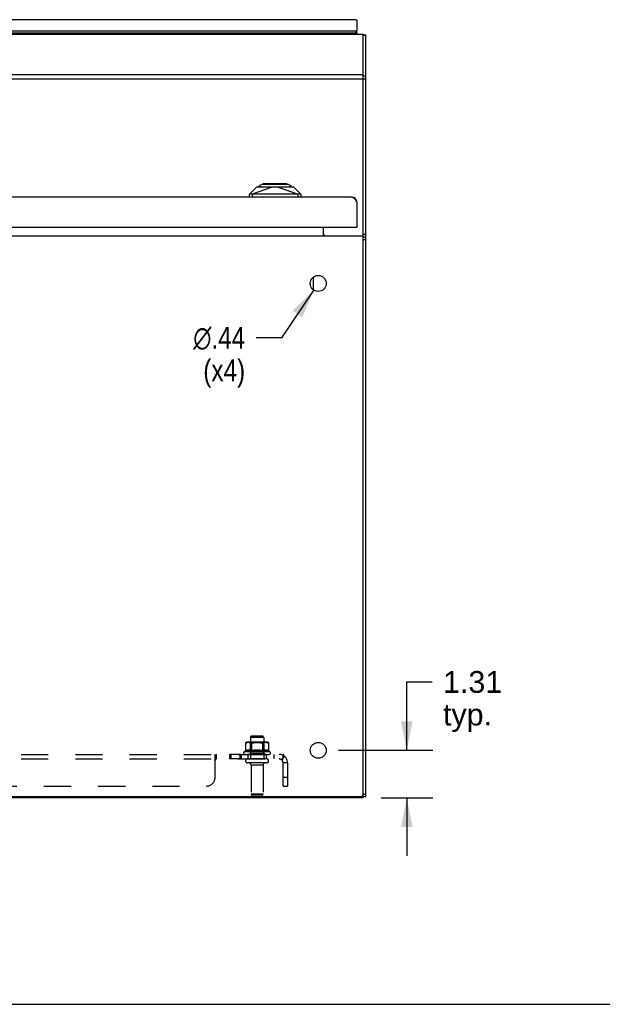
# Model space of a CAD drawing. Header units: inches. Extents: x 0 to 136, y 0 to 88.
# Tile 2 of 74: x 49 to 65, y 0 to 27. Entities that reach past the tile are written whole.
import ezdxf

# ---------------------------------------------------------------- set-up
doc = ezdxf.new("R2010")
doc.units = ezdxf.units.IN
doc.header["$LTSCALE"] = 7.48
doc.header["$MEASUREMENT"] = 0
doc.linetypes.add('HIDDEN', pattern=[0.2, 0.1, -0.1])
doc.layers.get('0').update_dxf_attribs({"linetype": 'CONTINUOUS'})
for name, color, linetype in [('02___PRT_ALL_AXES', 7, 'CONTINUOUS'), ('DEFAULT_2', 8, 'HIDDEN'), ('DIMENSIONS', 7, 'CONTINUOUS')]:
    doc.layers.add(name, color=color, linetype=linetype)
doc.styles.get("Standard").update_dxf_attribs({"font": 'arial.ttf'})
doc.styles.add('TEXTSTYLE_1', font='gdt', dxfattribs={"width": 0.8})
doc.dimstyles.new('DIMSTYLE_1', dxfattribs={"dimtxt": 0.6, "dimasz": 0.8, "dimexe": 0.09, "dimexo": 0.07, "dimgap": 0.0375, "dimtad": 0, "dimtih": 1, "dimtoh": 1, "dimzin": 4, "dimdsep": 46, "dimtxsty": 'Standard', "dimblk": '_FILLED', "dimblk1": '_FILLED', "dimblk2": '_FILLED', "dimcen": 0.09, "dimazin": 1, "dimtfac": 1, "dimtofl": 0, "dimtmove": 0, "dimatfit": 3, "dimldrblk": '_FILLED', "dimfxl": 0, "dimtolj": 1, "dimtzin": 4, "dimarcsym": 0})
doc.dimstyles.new('DIMSTYLE_4', dxfattribs={"dimtxt": 0.6, "dimasz": 0.8, "dimexe": 0.09, "dimexo": 0.07, "dimgap": 0.09, "dimtad": 0, "dimtih": 1, "dimtoh": 1, "dimzin": 4, "dimdsep": 46, "dimtxsty": 'Standard', "dimblk": '_FILLED', "dimblk1": '_FILLED', "dimblk2": '_FILLED', "dimcen": 0.09, "dimazin": 1, "dimtfac": 1, "dimtofl": 0, "dimtmove": 0, "dimatfit": 1, "dimldrblk": '_FILLED', "dimfxl": 0, "dimtolj": 1, "dimtzin": 4, "dimarcsym": 0})

# ---------------------------------------------------------------- blocks, each defined once
blk = doc.blocks.new('_FILLED')
at = {"color": 0, "linetype": 'ByBlock'}
blk.add_solid([(0, 0), (-1, 0.2), (-1, -0.2)], dxfattribs=at)
blk = doc.blocks.new('*D17')
at = {"layer": 'DIMENSIONS', "color": 2, "linetype": 'Continuous'}
for p, q in [((59.32, 7.004), (59.32, 8.889)), ((59.32, 8.889), (60.02, 8.889)), ((57.438, 7.004), (60.04, 7.004)), ((58.613, 5.692), (60.04, 5.692)), ((59.32, 5.692), (59.32, 4.092))]:
    blk.add_line(p, q, dxfattribs=at)
at = {"layer": 'DIMENSIONS', "color": 2, "linetype": 'Continuous', "xscale": 0.8, "yscale": 0.8, "zscale": 0.8}
for p, rotation in [((59.32, 7.004), 270), ((59.32, 5.692), 90)]:
    blk.add_blockref('_FILLED', p, dxfattribs=dict(at, rotation=rotation))
at = {"layer": 'DIMENSIONS', "color": 2, "linetype": 'Continuous', "insert": (60.32, 9.189), "char_height": 0.6, "width": 1.63048, "attachment_point": 1, "line_spacing_factor": 0.9}
blk.add_mtext('1.31\\Ptyp.', dxfattribs=at)
blk = doc.blocks.new('*D18')
at = {"layer": 'DIMENSIONS', "color": 2, "linetype": 'Continuous'}
for p, q in [((56.755, 19.698), (55.862, 18.382)), ((55.862, 18.382), (55.162, 18.382))]:
    blk.add_line(p, q, dxfattribs=at)
at = {"layer": 'DIMENSIONS', "color": 2, "linetype": 'Continuous', "xscale": 0.8, "yscale": 0.8, "zscale": 0.8, "rotation": 55.8501336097}
blk.add_blockref('_FILLED', (56.755, 19.698), dxfattribs=at)
at = {"layer": 'DIMENSIONS', "color": 2, "linetype": 'Continuous', "insert": (54.862, 18.682), "char_height": 0.6, "width": 1.96431, "attachment_point": 3, "line_spacing_factor": 0.9, "style": 'TEXTSTYLE_1'}
blk.add_mtext('{\\fgdt;n}\\fArial;.44\\P(x4)', dxfattribs=at)

msp = doc.modelspace()

# ---------------------------------------------------------------- linework, layer by layer
at = {"color": 3, "linetype": 'Continuous'}
for p, q in [((57.903, 27.152), (33.228, 27.152)), ((57.94, 27.139), (57.94, 26.854)), ((47.395, 26.848), (57.925, 26.848)), ((57.94, 26.786), (57.94, 26.755)), ((58.19, 5.729), (58.19, 26.731)), ((57.805, 22.26), (33.2, 22.26)), ((57.914, 22.165), (57.918, 22.159)), ((57.918, 22.159), (57.923, 22.152)), ((57.923, 22.152), (57.927, 22.145)), ((57.927, 22.145), (57.931, 22.139)), ((57.931, 22.139), (57.94, 22.125)), ((57.94, 22.125), (57.94, 21.435)), ((33.08, 21.435), (57.925, 21.435)), ((57.032, 21.203), (57.03, 21.201)), ((58.111, 5.767), (58.115, 5.767)), ((58.115, 5.772), (58.113, 5.772))]:
    msp.add_line(p, q, dxfattribs=at)
at = {"color": 7, "linetype": 'Continuous'}
for p, q in [((33.015, 26.755), (58.115, 26.755)), ((57.925, 26.78), (47.395, 26.78)), ((57.865, 26.755), (57.865, 26.78)), ((57.865, 26.766), (57.94, 26.766)), ((57.925, 26.78), (57.925, 26.848)), ((57.94, 26.786), (57.94, 26.854)), ((58.115, 5.789), (58.115, 26.755)), ((58.115, 26.731), (58.19, 26.731)), ((58.115, 26.725), (58.19, 26.725)), ((33.015, 25.64), (58.115, 25.64)), ((58.115, 25.602), (58.19, 25.602)), ((33.015, 25.517), (58.115, 25.517)), ((58.115, 25.517), (58.19, 25.517)), ((55.25, 22.535), (55.246, 22.56)), ((55.248, 22.543), (56.128, 22.543)), ((55.257, 22.581), (55.362, 22.63)), ((56.057, 22.61), (55.32, 22.61)), ((56.015, 22.63), (55.362, 22.63)), ((55.629, 22.543), (55.629, 22.535)), ((55.747, 22.535), (55.747, 22.543)), ((56.014, 22.63), (56.12, 22.581)), ((56.126, 22.535), (56.131, 22.56)), ((55.178, 22.535), (54.981, 22.339)), ((56.399, 22.339), (54.981, 22.339)), ((54.981, 22.26), (54.981, 22.339)), ((55.61, 22.535), (55.06, 22.339)), ((55.06, 22.339), (55.06, 22.26)), ((56.202, 22.535), (55.178, 22.535)), ((55.776, 22.535), (56.32, 22.339)), ((56.399, 22.339), (56.202, 22.535)), ((56.32, 22.26), (56.32, 22.339)), ((56.399, 22.339), (56.399, 22.26)), ((33.015, 21.192), (58.115, 21.192)), ((57.015, 21.435), (57.015, 21.192)), ((57.925, 21.435), (57.94, 21.435)), ((58.19, 21.224), (58.115, 21.224)), ((58.119, 21.172), (58.115, 21.166)), ((58.115, 21.154), (58.19, 21.154)), ((58.115, 21.091), (58.19, 21.091)), ((56.745, 19.705), (56.745, 20.053)), ((33.075, 5.729), (58.055, 5.729)), ((58.053, 5.692), (58.053, 5.729)), ((58.115, 5.792), (58.19, 5.792)), ((58.115, 5.692), (58.115, 5.783)), ((58.115, 5.729), (58.19, 5.729)), ((58.115, 5.692), (33.015, 5.692)), ((0, 0), (136, 0))]:
    msp.add_line(p, q, dxfattribs=at)
at = {"color": 3, "linetype": 'Continuous'}
for points in [[(57.903, 27.152), (57.903, 27.152), (57.905, 27.152), (57.907, 27.152), (57.91, 27.152), (57.912, 27.151), (57.914, 27.151), (57.916, 27.15), (57.918, 27.15), (57.921, 27.149), (57.923, 27.148), (57.925, 27.148), (57.927, 27.147), (57.929, 27.146), (57.931, 27.145), (57.934, 27.143), (57.936, 27.142), (57.938, 27.141), (57.94, 27.139)], [(57.925, 26.848), (57.926, 26.848), (57.926, 26.848), (57.927, 26.848), (57.927, 26.848), (57.928, 26.848), (57.929, 26.848), (57.929, 26.848), (57.93, 26.848), (57.93, 26.848), (57.931, 26.848), (57.931, 26.848), (57.932, 26.849), (57.932, 26.849), (57.933, 26.849), (57.933, 26.849), (57.934, 26.849), (57.934, 26.849), (57.935, 26.849), (57.935, 26.85), (57.936, 26.85), (57.936, 26.85), (57.937, 26.85), (57.937, 26.85), (57.937, 26.85), (57.938, 26.851), (57.938, 26.851), (57.938, 26.851), (57.938, 26.851), (57.939, 26.852), (57.939, 26.852), (57.939, 26.852), (57.939, 26.852), (57.94, 26.852), (57.94, 26.853), (57.94, 26.853), (57.94, 26.853), (57.94, 26.853), (57.94, 26.854), (57.94, 26.854), (57.94, 26.854)], [(57.805, 22.26), (57.807, 22.26), (57.809, 22.26), (57.812, 22.259), (57.814, 22.259), (57.816, 22.259), (57.818, 22.258), (57.82, 22.258), (57.823, 22.257), (57.825, 22.256), (57.827, 22.256), (57.829, 22.255), (57.831, 22.254), (57.833, 22.253), (57.836, 22.251), (57.838, 22.25), (57.84, 22.249), (57.842, 22.248), (57.844, 22.246), (57.846, 22.245), (57.849, 22.243), (57.851, 22.241), (57.853, 22.239), (57.855, 22.238), (57.857, 22.236), (57.86, 22.234), (57.862, 22.232), (57.864, 22.229), (57.866, 22.227), (57.868, 22.225), (57.87, 22.223), (57.873, 22.22), (57.875, 22.218), (57.877, 22.215), (57.879, 22.213), (57.881, 22.21), (57.883, 22.207), (57.886, 22.205), (57.888, 22.202), (57.89, 22.199), (57.892, 22.196), (57.894, 22.193), (57.897, 22.19), (57.899, 22.187), (57.901, 22.184), (57.903, 22.181), (57.905, 22.178), (57.907, 22.175), (57.91, 22.172), (57.912, 22.169), (57.914, 22.165)], [(57.041, 21.207), (57.041, 21.207), (57.041, 21.208), (57.04, 21.208), (57.039, 21.207), (57.038, 21.207), (57.037, 21.206), (57.036, 21.206), (57.035, 21.205), (57.034, 21.204), (57.032, 21.203)], [(58.119, 21.172), (58.121, 21.171), (58.124, 21.169), (58.127, 21.168), (58.13, 21.167), (58.133, 21.167), (58.137, 21.166), (58.141, 21.165), (58.145, 21.165), (58.148, 21.164), (58.152, 21.164), (58.156, 21.164)], [(58.156, 21.164), (58.166, 21.163), (58.169, 21.162), (58.171, 21.162), (58.174, 21.162), (58.176, 21.162), (58.179, 21.161), (58.181, 21.161), (58.183, 21.16), (58.184, 21.16), (58.186, 21.159), (58.187, 21.159), (58.188, 21.158), (58.189, 21.158), (58.189, 21.157), (58.19, 21.156), (58.19, 21.155), (58.19, 21.154)]]:
    msp.add_lwpolyline(points, dxfattribs=at)
at = {"color": 7, "linetype": 'Continuous'}
for points in [[(57.94, 26.786), (57.94, 26.786), (57.94, 26.786), (57.94, 26.785), (57.94, 26.785), (57.94, 26.785), (57.94, 26.785), (57.94, 26.784), (57.939, 26.784), (57.939, 26.784), (57.939, 26.784), (57.939, 26.784), (57.938, 26.783), (57.938, 26.783), (57.938, 26.783), (57.938, 26.783), (57.937, 26.782), (57.937, 26.782), (57.937, 26.782), (57.936, 26.782), (57.936, 26.782), (57.935, 26.782), (57.935, 26.781), (57.934, 26.781), (57.934, 26.781), (57.933, 26.781), (57.933, 26.781), (57.932, 26.781), (57.932, 26.781), (57.931, 26.78), (57.931, 26.78), (57.93, 26.78), (57.93, 26.78), (57.929, 26.78), (57.929, 26.78), (57.928, 26.78), (57.927, 26.78), (57.927, 26.78), (57.926, 26.78), (57.926, 26.78), (57.925, 26.78)], [(57.015, 21.207), (57.016, 21.207), (57.017, 21.208), (57.018, 21.208), (57.019, 21.208), (57.021, 21.207), (57.022, 21.207), (57.023, 21.206), (57.025, 21.205), (57.026, 21.204), (57.027, 21.203), (57.028, 21.202), (57.03, 21.201), (57.031, 21.2), (57.033, 21.198)], [(57.033, 21.198), (57.034, 21.197), (57.035, 21.196), (57.036, 21.195), (57.038, 21.194), (57.039, 21.193), (57.04, 21.192), (57.041, 21.192), (57.042, 21.192), (57.043, 21.192)]]:
    msp.add_lwpolyline(points, dxfattribs=at)
for centre, radius, start, end in [((55.265, 22.563), 0.0197, 115, 190), ((55.294, 22.524), 0.0197, 37.0291, 90), ((56.082, 22.524), 0.0197, 90, 142.9658), ((56.111, 22.563), 0.0197, 350, 65), ((58.055, 5.789), 0.06, 270, 360)]:
    msp.add_arc(centre, radius, start, end, dxfattribs=at)
at = {"color": 3, "linetype": 'Continuous'}
for centre, radius, start, end in [((57.805, 22.125), 0.135, 0, 90), ((57.085, 21.262), 0.07, 180, 270), ((57.925, 21.45), 0.015, 270, 360), ((58.045, 21.047), 0.145, 59.5165, 61.1244)]:
    msp.add_arc(centre, radius, start, end, dxfattribs=at)
at = {"layer": '02___PRT_ALL_AXES', "color": 8, "linetype": 'HIDDEN'}
for p, q in [((55.007, 7.362), (55.007, 6.767)), ((55.373, 7.362), (55.373, 6.767)), ((54.751, 6.892), (54.431, 6.892)), ((54.431, 6.892), (54.431, 6.767)), ((54.47, 6.892), (54.47, 6.767)), ((54.712, 6.892), (54.712, 6.767)), ((54.751, 6.892), (54.751, 6.767)), ((55.546, 6.962), (54.834, 6.962)), ((54.856, 6.892), (54.94, 6.892)), ((55.44, 6.892), (54.94, 6.892)), ((54.94, 6.892), (54.94, 6.767)), ((55.44, 6.892), (55.524, 6.892)), ((55.44, 6.892), (55.44, 6.767)), ((54.751, 6.767), (54.431, 6.767)), ((55.44, 6.767), (54.94, 6.767)), ((55.024, 6.598), (55.024, 5.797)), ((55.356, 6.598), (55.356, 5.797))]:
    msp.add_line(p, q, dxfattribs=at)
at = {"layer": '02___PRT_ALL_AXES', "color": 7, "linetype": 'Continuous'}
for centre in [(56.878, 19.879), (56.878, 7.004)]:
    msp.add_circle(centre, 0.219, dxfattribs=at)
at = {"layer": '02___PRT_ALL_AXES', "color": 8, "linetype": 'HIDDEN'}
for centre, radius, start, end in [((54.856, 6.93), 0.0384, 124.4497, 270), ((55.19, 6.362), 0.698, 117.6814, 120.6631), ((55.19, 6.362), 0.698, 59.3369, 62.3186), ((55.524, 6.93), 0.0384, 270, 55.5503)]:
    msp.add_arc(centre, radius, start, end, dxfattribs=at)
at = {"layer": 'DEFAULT_2', "color": 8, "linetype": 'HIDDEN'}
for p, q in [((55.373, 7.362), (55.007, 7.362)), ((55.343, 7.392), (55.037, 7.392)), ((54.873, 7.207), (54.871, 7.207)), ((54.871, 7.207), (54.871, 6.988)), ((54.873, 7.207), (54.872, 7.208)), ((54.873, 7.212), (54.873, 7.211)), ((54.873, 7.209), (54.873, 7.211)), ((54.873, 7.209), (54.872, 7.208)), ((54.873, 7.207), (54.878, 7.209)), ((54.873, 7.207), (54.873, 6.99)), ((54.876, 7.215), (54.877, 7.216)), ((54.877, 7.216), (54.883, 7.218)), ((54.878, 7.209), (54.884, 7.211)), ((54.883, 7.218), (54.889, 7.22)), ((54.883, 7.211), (54.89, 7.212)), ((54.889, 7.22), (54.896, 7.222)), ((54.889, 7.212), (54.896, 7.214)), ((54.895, 7.222), (54.902, 7.223)), ((54.896, 7.214), (54.903, 7.215)), ((54.902, 7.223), (54.909, 7.225)), ((54.902, 7.215), (54.909, 7.216)), ((54.908, 7.216), (54.915, 7.216)), ((54.909, 7.225), (54.916, 7.225)), ((54.915, 7.225), (54.922, 7.226)), ((54.926, 7.217), (54.92, 7.217)), ((54.931, 7.217), (54.926, 7.217)), ((54.933, 7.227), (54.928, 7.226)), ((54.935, 7.217), (54.931, 7.217)), ((54.938, 7.227), (54.933, 7.227)), ((55.446, 7.228), (54.934, 7.228)), ((54.94, 7.217), (54.935, 7.217)), ((54.943, 7.227), (54.938, 7.227)), ((54.944, 7.217), (54.939, 7.217)), ((54.948, 7.227), (54.943, 7.227)), ((54.948, 7.217), (54.944, 7.217)), ((54.952, 7.227), (54.947, 7.227)), ((54.952, 7.217), (54.948, 7.217)), ((54.956, 7.227), (54.951, 7.227)), ((54.956, 7.217), (54.952, 7.217)), ((54.96, 7.227), (54.955, 7.227)), ((54.96, 7.217), (54.955, 7.217)), ((54.964, 7.227), (54.959, 7.227)), ((54.964, 7.217), (54.959, 7.217)), ((54.968, 7.227), (54.963, 7.227)), ((54.968, 7.217), (54.963, 7.217)), ((54.972, 7.227), (54.967, 7.227)), ((54.972, 7.217), (54.967, 7.217)), ((54.976, 7.227), (54.971, 7.227)), ((54.979, 7.227), (54.975, 7.227)), ((54.975, 7.217), (54.978, 7.217)), ((54.983, 7.227), (54.978, 7.227)), ((54.983, 7.216), (54.978, 7.217)), ((54.987, 7.226), (54.982, 7.227)), ((54.991, 7.226), (54.986, 7.227)), ((55.007, 7.208), (54.987, 7.228)), ((55.01, 7.212), (55.005, 7.213)), ((55.374, 7.208), (55.007, 7.208)), ((55.007, 6.912), (55.007, 7.208)), ((55.013, 7.212), (55.009, 7.213)), ((55.016, 7.211), (55.013, 7.212)), ((55.02, 7.221), (55.016, 7.222)), ((55.019, 7.21), (55.016, 7.211)), ((55.022, 7.209), (55.019, 7.21)), ((55.023, 7.22), (55.02, 7.221)), ((55.025, 7.208), (55.022, 7.209)), ((55.026, 7.219), (55.023, 7.22)), ((55.025, 7.208), (55.027, 7.207)), ((55.029, 7.218), (55.026, 7.219)), ((55.027, 7.208), (55.027, 7.207)), ((55.036, 7.207), (55.027, 7.207)), ((55.027, 7.207), (55.027, 6.99)), ((55.028, 7.211), (55.029, 7.212)), ((55.028, 7.211), (55.028, 7.209)), ((55.031, 7.217), (55.029, 7.218)), ((55.03, 7.213), (55.029, 7.212)), ((55.031, 7.217), (55.034, 7.216)), ((55.034, 7.216), (55.045, 7.218)), ((55.036, 7.207), (55.034, 7.216)), ((55.036, 7.207), (55.047, 7.209)), ((55.036, 7.207), (55.036, 6.99)), ((55.124, 7.226), (55.139, 7.227)), ((55.124, 7.216), (55.139, 7.217)), ((55.137, 7.227), (55.152, 7.227)), ((55.138, 7.217), (55.152, 7.217)), ((55.151, 7.227), (55.165, 7.227)), ((55.151, 7.217), (55.165, 7.217)), ((55.164, 7.227), (55.178, 7.227)), ((55.164, 7.217), (55.178, 7.217)), ((55.177, 7.227), (55.191, 7.227)), ((55.177, 7.217), (55.191, 7.217)), ((55.189, 7.227), (55.204, 7.227)), ((55.189, 7.217), (55.204, 7.217)), ((55.202, 7.227), (55.216, 7.227)), ((55.202, 7.217), (55.216, 7.217)), ((55.215, 7.227), (55.23, 7.227)), ((55.215, 7.217), (55.229, 7.217)), ((55.228, 7.227), (55.243, 7.227)), ((55.228, 7.217), (55.243, 7.217)), ((55.321, 7.211), (55.334, 7.209)), ((55.323, 7.22), (55.335, 7.218)), ((55.345, 7.207), (55.333, 7.209)), ((55.347, 7.216), (55.335, 7.218)), ((55.345, 7.207), (55.347, 7.216)), ((55.353, 7.207), (55.345, 7.207)), ((55.345, 7.207), (55.345, 6.99)), ((55.349, 7.217), (55.347, 7.216)), ((55.351, 7.218), (55.349, 7.217)), ((55.351, 7.212), (55.35, 7.213)), ((55.354, 7.219), (55.351, 7.218)), ((55.351, 7.212), (55.352, 7.211)), ((55.352, 7.209), (55.352, 7.211)), ((55.353, 7.207), (55.353, 7.208)), ((55.355, 7.208), (55.353, 7.207)), ((55.353, 7.207), (55.353, 6.99)), ((55.357, 7.22), (55.354, 7.219)), ((55.358, 7.209), (55.355, 7.208)), ((55.361, 7.21), (55.358, 7.209)), ((55.364, 7.211), (55.361, 7.21)), ((55.367, 7.212), (55.364, 7.211)), ((55.371, 7.213), (55.367, 7.212)), ((55.374, 7.208), (55.394, 7.228)), ((55.374, 6.912), (55.374, 7.208)), ((55.39, 7.226), (55.386, 7.226)), ((55.394, 7.227), (55.389, 7.226)), ((55.398, 7.227), (55.393, 7.226)), ((55.398, 7.216), (55.393, 7.216)), ((55.402, 7.227), (55.397, 7.227)), ((55.402, 7.217), (55.397, 7.216)), ((55.406, 7.227), (55.401, 7.227)), ((55.406, 7.217), (55.401, 7.217)), ((55.409, 7.227), (55.405, 7.227)), ((55.409, 7.217), (55.405, 7.217)), ((55.413, 7.227), (55.409, 7.227)), ((55.413, 7.217), (55.409, 7.217)), ((55.417, 7.227), (55.412, 7.227)), ((55.417, 7.217), (55.412, 7.217)), ((55.421, 7.227), (55.416, 7.227)), ((55.421, 7.217), (55.416, 7.217)), ((55.425, 7.227), (55.42, 7.227)), ((55.425, 7.217), (55.42, 7.217)), ((55.429, 7.227), (55.424, 7.227)), ((55.429, 7.217), (55.424, 7.217)), ((55.433, 7.227), (55.428, 7.227)), ((55.433, 7.217), (55.428, 7.217)), ((55.437, 7.217), (55.432, 7.217)), ((55.437, 7.227), (55.433, 7.227)), ((55.441, 7.217), (55.436, 7.217)), ((55.442, 7.227), (55.437, 7.227)), ((55.445, 7.217), (55.44, 7.217)), ((55.447, 7.227), (55.442, 7.227)), ((55.45, 7.217), (55.445, 7.217)), ((55.447, 7.227), (55.452, 7.226)), ((55.452, 7.226), (55.459, 7.226)), ((55.454, 7.217), (55.46, 7.217)), ((55.458, 7.226), (55.465, 7.225)), ((55.46, 7.217), (55.466, 7.216)), ((55.465, 7.225), (55.472, 7.225)), ((55.465, 7.216), (55.472, 7.216)), ((55.471, 7.225), (55.478, 7.223)), ((55.471, 7.216), (55.478, 7.215)), ((55.478, 7.223), (55.485, 7.222)), ((55.478, 7.215), (55.485, 7.214)), ((55.484, 7.214), (55.491, 7.212)), ((55.485, 7.222), (55.492, 7.22)), ((55.49, 7.212), (55.497, 7.211)), ((55.491, 7.22), (55.497, 7.218)), ((55.503, 7.216), (55.497, 7.218)), ((55.497, 7.211), (55.502, 7.209)), ((55.508, 7.207), (55.502, 7.209)), ((55.503, 7.216), (55.504, 7.215)), ((55.506, 7.213), (55.507, 7.212)), ((55.507, 7.211), (55.507, 7.212)), ((55.507, 7.211), (55.508, 7.209)), ((55.508, 7.208), (55.508, 7.209)), ((55.508, 7.208), (55.508, 7.207)), ((55.509, 7.207), (55.508, 7.207)), ((55.508, 7.207), (55.508, 6.99)), ((55.509, 7.207), (55.509, 6.988)), ((35.221, 6.892), (55.909, 6.892)), ((54.034, 6.267), (54.034, 6.892)), ((54.036, 6.841), (54.038, 6.843)), ((54.068, 6.892), (54.069, 6.892)), ((54.069, 6.767), (54.069, 6.892)), ((54.869, 6.981), (54.866, 6.98)), ((54.866, 6.98), (54.869, 6.981)), ((54.874, 6.984), (54.869, 6.981)), ((54.873, 6.99), (54.871, 6.988)), ((54.879, 6.993), (54.873, 6.99)), ((54.873, 6.99), (54.878, 6.992)), ((54.881, 6.986), (54.874, 6.984)), ((54.885, 6.995), (54.878, 6.992)), ((54.887, 6.989), (54.88, 6.986)), ((54.892, 6.998), (54.885, 6.995)), ((54.963, 6.998), (54.957, 6.999)), ((54.969, 7.007), (54.963, 7.008)), ((54.969, 6.997), (54.963, 6.998)), ((54.974, 7.007), (54.968, 7.007)), ((54.974, 6.997), (54.968, 6.998)), ((54.98, 7.006), (54.974, 7.007)), ((54.979, 6.995), (54.974, 6.997)), ((54.985, 7.005), (54.979, 7.006)), ((54.985, 6.994), (54.979, 6.996)), ((54.99, 7.003), (54.984, 7.005)), ((54.99, 6.993), (54.984, 6.994)), ((55.007, 6.912), (54.987, 6.892)), ((54.996, 7.002), (54.99, 7.003)), ((54.996, 6.991), (54.99, 6.993)), ((55.002, 6.989), (54.995, 6.991)), ((55.002, 7), (54.996, 7.002)), ((55.008, 6.998), (55.001, 7)), ((55.008, 6.987), (55.001, 6.989)), ((55.014, 6.996), (55.007, 6.998)), ((55.374, 6.912), (55.007, 6.912)), ((55.014, 6.984), (55.008, 6.987)), ((55.02, 6.993), (55.014, 6.996)), ((55.014, 6.984), (55.021, 6.981)), ((55.02, 6.993), (55.027, 6.99)), ((55.021, 6.981), (55.022, 6.98)), ((55.036, 6.99), (55.038, 6.981)), ((55.345, 6.99), (55.342, 6.981)), ((55.359, 6.981), (55.366, 6.984)), ((55.36, 6.993), (55.366, 6.996)), ((55.373, 6.998), (55.366, 6.996)), ((55.373, 6.987), (55.366, 6.984)), ((55.379, 6.989), (55.372, 6.987)), ((55.379, 7), (55.373, 6.998)), ((55.374, 6.912), (55.394, 6.892)), ((55.385, 7.002), (55.379, 7)), ((55.385, 6.991), (55.379, 6.989)), ((55.39, 7.003), (55.384, 7.002)), ((55.39, 6.993), (55.385, 6.991)), ((55.396, 7.005), (55.39, 7.003)), ((55.396, 6.994), (55.39, 6.993)), ((55.401, 7.006), (55.395, 7.005)), ((55.401, 6.996), (55.396, 6.994)), ((55.407, 7.007), (55.401, 7.006)), ((55.407, 6.997), (55.401, 6.995)), ((55.412, 7.007), (55.406, 7.007)), ((55.412, 6.998), (55.406, 6.997)), ((55.417, 6.998), (55.411, 6.997)), ((55.489, 6.998), (55.481, 7)), ((55.493, 6.989), (55.486, 6.991)), ((55.496, 6.995), (55.488, 6.998)), ((55.5, 6.986), (55.493, 6.989)), ((55.506, 6.984), (55.5, 6.986)), ((55.502, 6.993), (55.508, 6.99)), ((55.506, 6.984), (55.512, 6.981)), ((55.508, 6.99), (55.509, 6.988)), ((55.509, 6.988), (55.508, 6.99)), ((55.512, 6.981), (55.514, 6.98)), ((55.659, 6.767), (55.659, 6.892)), ((55.947, 6.838), (55.868, 6.741)), ((55.909, 6.767), (55.909, 6.892)), ((35.221, 6.767), (55.909, 6.767)), ((54.042, 6.742), (54.043, 6.742)), ((54.058, 6.759), (54.059, 6.76)), ((54.061, 6.762), (54.062, 6.763)), ((55.455, 6.661), (54.926, 6.661)), ((55.356, 6.598), (55.024, 6.598)), ((56.034, 6.655), (55.909, 6.655)), ((55.909, 6.017), (55.909, 6.655)), ((56.034, 6.655), (56.034, 6.017)), ((55.909, 6.267), (56.034, 6.267)), ((37.346, 6.017), (53.784, 6.017)), ((55.909, 6.017), (56.034, 6.017)), ((55.356, 5.797), (55.024, 5.797)), ((55.326, 5.767), (55.054, 5.767))]:
    msp.add_line(p, q, dxfattribs=at)
for points in [[(54.877, 7.216), (54.876, 7.215), (54.874, 7.214), (54.873, 7.213), (54.872, 7.211), (54.872, 7.21), (54.871, 7.208), (54.871, 7.207)], [(54.873, 7.212), (54.874, 7.213), (54.875, 7.214)], [(54.876, 7.215), (54.875, 7.214), (54.874, 7.213)], [(54.915, 7.216), (54.92, 7.217), (54.926, 7.217)], [(54.922, 7.226), (54.928, 7.226), (54.933, 7.227)], [(54.979, 7.217), (54.976, 7.217), (54.971, 7.217)], [(55.006, 7.213), (55.002, 7.214), (54.999, 7.215), (54.995, 7.215), (54.991, 7.216), (54.987, 7.216), (54.982, 7.216)], [(54.986, 7.216), (54.99, 7.216), (54.994, 7.215), (54.998, 7.215), (55.002, 7.214), (55.005, 7.213)], [(55.017, 7.222), (55.013, 7.223), (55.009, 7.224), (55.006, 7.224), (55.002, 7.225), (54.998, 7.225), (54.995, 7.226), (54.99, 7.226)], [(54.994, 7.226), (54.997, 7.226), (55.001, 7.225), (55.005, 7.224), (55.009, 7.224), (55.013, 7.223), (55.016, 7.222)], [(55.027, 7.207), (55.027, 7.208), (55.028, 7.209)], [(55.03, 7.213), (55.031, 7.214), (55.032, 7.215)], [(55.034, 7.216), (55.032, 7.215), (55.031, 7.214)], [(55.034, 7.216), (55.034, 7.215), (55.034, 7.214)], [(55.035, 7.209), (55.035, 7.208), (55.036, 7.207)], [(55.045, 7.218), (55.058, 7.22), (55.071, 7.222), (55.085, 7.224), (55.099, 7.225), (55.112, 7.226), (55.126, 7.226)], [(55.047, 7.209), (55.059, 7.211), (55.072, 7.213), (55.086, 7.214), (55.099, 7.215), (55.113, 7.216), (55.126, 7.216)], [(55.124, 7.226), (55.11, 7.226), (55.097, 7.225), (55.083, 7.224), (55.07, 7.222), (55.057, 7.22)], [(55.124, 7.216), (55.111, 7.216), (55.097, 7.215), (55.084, 7.214), (55.071, 7.212), (55.058, 7.211)], [(55.241, 7.227), (55.256, 7.226), (55.27, 7.226), (55.284, 7.225), (55.297, 7.224), (55.311, 7.222), (55.323, 7.22)], [(55.241, 7.217), (55.256, 7.216), (55.269, 7.216), (55.283, 7.215), (55.296, 7.214), (55.309, 7.212), (55.322, 7.211)], [(55.323, 7.22), (55.309, 7.222), (55.295, 7.224), (55.282, 7.225), (55.268, 7.226), (55.254, 7.226)], [(55.321, 7.211), (55.308, 7.213), (55.295, 7.214), (55.281, 7.215), (55.267, 7.216), (55.254, 7.216)], [(55.345, 7.209), (55.345, 7.208), (55.345, 7.207)], [(55.347, 7.216), (55.346, 7.215), (55.346, 7.214)], [(55.349, 7.214), (55.348, 7.215), (55.347, 7.216)], [(55.348, 7.215), (55.349, 7.214), (55.35, 7.213)], [(55.352, 7.209), (55.353, 7.208), (55.353, 7.207)], [(55.387, 7.226), (55.383, 7.226), (55.379, 7.225), (55.375, 7.224), (55.371, 7.224), (55.368, 7.223), (55.364, 7.222), (55.361, 7.221), (55.357, 7.22)], [(55.36, 7.221), (55.364, 7.222), (55.367, 7.223), (55.371, 7.224), (55.374, 7.224), (55.378, 7.225), (55.382, 7.225), (55.386, 7.226)], [(55.394, 7.216), (55.39, 7.216), (55.386, 7.215), (55.382, 7.215), (55.379, 7.214), (55.375, 7.213), (55.371, 7.212)], [(55.374, 7.213), (55.378, 7.214), (55.382, 7.215), (55.385, 7.215), (55.389, 7.216), (55.393, 7.216)], [(55.46, 7.217), (55.455, 7.217), (55.449, 7.217)], [(55.503, 7.216), (55.504, 7.215), (55.506, 7.214), (55.507, 7.213), (55.508, 7.211), (55.509, 7.21), (55.509, 7.208), (55.509, 7.207)], [(55.506, 7.213), (55.505, 7.214), (55.504, 7.215)], [(54.034, 6.838), (54.035, 6.839), (54.036, 6.841), (54.038, 6.843), (54.039, 6.846), (54.04, 6.848), (54.042, 6.851), (54.043, 6.854), (54.044, 6.857), (54.047, 6.864)], [(54.039, 6.846), (54.04, 6.848), (54.042, 6.851), (54.043, 6.854), (54.044, 6.857)], [(54.047, 6.864), (54.048, 6.867), (54.05, 6.87), (54.051, 6.873)], [(54.051, 6.873), (54.052, 6.875), (54.054, 6.878), (54.055, 6.88), (54.056, 6.883), (54.058, 6.885), (54.06, 6.887), (54.061, 6.889), (54.063, 6.89), (54.064, 6.891), (54.066, 6.891), (54.067, 6.892), (54.068, 6.892), (54.069, 6.892)], [(54.052, 6.875), (54.054, 6.878), (54.055, 6.88), (54.056, 6.883), (54.058, 6.885)], [(54.871, 6.988), (54.871, 6.987), (54.871, 6.986), (54.871, 6.985), (54.87, 6.984), (54.87, 6.983), (54.87, 6.983), (54.869, 6.982), (54.869, 6.982), (54.869, 6.982), (54.868, 6.981), (54.868, 6.981), (54.868, 6.981), (54.867, 6.98), (54.867, 6.98), (54.867, 6.98), (54.866, 6.98), (54.866, 6.98), (54.866, 6.98)], [(54.87, 6.982), (54.87, 6.981), (54.869, 6.981)], [(54.87, 6.982), (54.871, 6.983), (54.872, 6.984), (54.872, 6.986), (54.873, 6.987), (54.873, 6.988), (54.873, 6.99)], [(54.958, 6.999), (54.952, 6.999), (54.946, 6.999), (54.94, 6.999), (54.933, 6.999), (54.926, 6.998), (54.918, 6.997), (54.91, 6.996), (54.902, 6.994), (54.895, 6.991), (54.887, 6.989)], [(54.963, 7.008), (54.958, 7.008), (54.952, 7.008), (54.945, 7.008), (54.938, 7.008), (54.931, 7.007), (54.923, 7.006), (54.915, 7.005), (54.907, 7.003), (54.899, 7), (54.891, 6.998)], [(54.894, 6.991), (54.901, 6.993), (54.909, 6.995), (54.917, 6.997), (54.925, 6.998), (54.932, 6.999), (54.939, 6.999), (54.945, 6.999), (54.952, 6.999), (54.957, 6.999)], [(54.898, 7), (54.906, 7.002), (54.914, 7.004), (54.922, 7.006), (54.93, 7.007), (54.937, 7.008), (54.944, 7.008), (54.951, 7.008), (54.957, 7.008), (54.963, 7.008)], [(55.024, 6.983), (55.023, 6.982), (55.022, 6.981), (55.021, 6.981)], [(55.025, 6.98), (55.023, 6.98), (55.022, 6.98)], [(55.024, 6.983), (55.025, 6.984), (55.026, 6.986), (55.026, 6.987)], [(55.025, 6.98), (55.026, 6.98), (55.028, 6.98), (55.03, 6.98)], [(55.027, 6.99), (55.027, 6.988), (55.026, 6.987)], [(55.028, 6.989), (55.028, 6.989), (55.027, 6.99)], [(55.027, 6.99), (55.028, 6.989), (55.028, 6.989), (55.029, 6.989), (55.03, 6.988), (55.031, 6.988)], [(55.034, 6.98), (55.032, 6.98), (55.03, 6.98), (55.028, 6.98)], [(55.036, 6.99), (55.035, 6.989), (55.034, 6.989), (55.033, 6.989), (55.032, 6.988), (55.031, 6.988), (55.03, 6.988), (55.029, 6.989)], [(55.032, 6.988), (55.033, 6.989), (55.034, 6.989), (55.035, 6.989), (55.036, 6.99)], [(55.032, 6.98), (55.034, 6.98), (55.036, 6.98), (55.038, 6.981)], [(55.342, 6.981), (55.344, 6.98), (55.347, 6.98), (55.349, 6.98), (55.35, 6.98), (55.352, 6.98), (55.354, 6.98), (55.356, 6.98)], [(55.345, 6.99), (55.346, 6.989), (55.347, 6.989), (55.348, 6.989), (55.349, 6.988), (55.35, 6.988), (55.35, 6.988), (55.351, 6.989), (55.352, 6.989), (55.353, 6.989)], [(55.353, 6.99), (55.353, 6.989), (55.352, 6.989), (55.351, 6.989), (55.35, 6.988), (55.35, 6.988), (55.349, 6.988), (55.348, 6.989), (55.347, 6.989), (55.346, 6.989), (55.345, 6.99)], [(55.354, 6.98), (55.352, 6.98), (55.35, 6.98), (55.349, 6.98)], [(55.367, 6.996), (55.36, 6.993), (55.353, 6.99)], [(55.354, 6.987), (55.353, 6.988), (55.353, 6.99)], [(55.354, 6.987), (55.354, 6.986), (55.355, 6.984), (55.356, 6.983), (55.357, 6.982), (55.358, 6.981), (55.359, 6.981)], [(55.36, 6.981), (55.358, 6.98), (55.357, 6.98), (55.356, 6.98)], [(55.482, 7), (55.474, 7.002), (55.466, 7.004), (55.458, 7.006), (55.451, 7.007), (55.443, 7.008), (55.436, 7.008), (55.43, 7.008), (55.423, 7.008), (55.418, 7.008), (55.411, 7.007)], [(55.417, 7.008), (55.423, 7.008), (55.429, 7.008), (55.435, 7.008), (55.442, 7.008), (55.449, 7.007), (55.457, 7.006), (55.465, 7.005), (55.473, 7.003), (55.481, 7)], [(55.486, 6.991), (55.479, 6.993), (55.471, 6.995), (55.463, 6.997), (55.455, 6.998), (55.448, 6.999), (55.441, 6.999), (55.435, 6.999), (55.429, 6.999), (55.423, 6.999), (55.417, 6.998)], [(55.422, 6.999), (55.428, 6.999), (55.434, 6.999), (55.44, 6.999), (55.447, 6.999), (55.454, 6.998), (55.462, 6.997), (55.47, 6.996), (55.478, 6.994), (55.486, 6.991)], [(55.508, 6.99), (55.502, 6.992), (55.495, 6.995)], [(55.508, 6.99), (55.508, 6.988), (55.508, 6.987), (55.508, 6.986), (55.508, 6.984), (55.509, 6.983), (55.51, 6.982), (55.511, 6.981), (55.512, 6.981)], [(55.514, 6.98), (55.514, 6.98), (55.514, 6.98), (55.513, 6.98), (55.513, 6.98), (55.513, 6.98), (55.513, 6.981), (55.512, 6.981), (55.512, 6.981), (55.512, 6.982), (55.511, 6.982), (55.511, 6.982), (55.511, 6.983), (55.51, 6.983), (55.51, 6.984), (55.51, 6.985), (55.509, 6.986), (55.509, 6.987), (55.509, 6.988)], [(55.909, 6.827), (55.909, 6.827), (55.909, 6.826), (55.909, 6.826), (55.909, 6.826), (55.909, 6.826), (55.909, 6.825), (55.909, 6.825), (55.909, 6.824), (55.909, 6.824), (55.909, 6.823), (55.908, 6.823), (55.908, 6.822), (55.908, 6.822), (55.908, 6.821), (55.908, 6.82), (55.908, 6.82), (55.908, 6.819), (55.908, 6.818), (55.907, 6.818), (55.907, 6.817), (55.907, 6.816), (55.907, 6.816), (55.907, 6.815), (55.907, 6.814), (55.907, 6.814), (55.906, 6.813), (55.906, 6.812), (55.906, 6.811), (55.906, 6.811), (55.906, 6.81), (55.905, 6.809), (55.905, 6.808), (55.905, 6.808), (55.905, 6.807), (55.904, 6.806), (55.904, 6.805), (55.904, 6.804), (55.904, 6.803), (55.903, 6.803), (55.903, 6.802), (55.903, 6.801), (55.903, 6.8), (55.902, 6.799), (55.902, 6.798), (55.902, 6.797), (55.901, 6.797), (55.901, 6.796), (55.901, 6.795), (55.9, 6.794), (55.9, 6.793), (55.9, 6.792), (55.899, 6.791), (55.899, 6.79), (55.899, 6.789), (55.898, 6.788), (55.898, 6.787), (55.898, 6.786), (55.897, 6.785), (55.897, 6.785), (55.896, 6.784), (55.896, 6.783), (55.896, 6.782), (55.895, 6.781), (55.895, 6.78), (55.895, 6.779), (55.894, 6.779), (55.894, 6.778), (55.894, 6.777), (55.893, 6.776), (55.893, 6.776), (55.892, 6.775), (55.892, 6.774), (55.892, 6.773), (55.891, 6.773), (55.891, 6.772), (55.891, 6.771), (55.89, 6.771), (55.89, 6.77), (55.89, 6.769), (55.889, 6.769), (55.889, 6.768), (55.889, 6.768), (55.888, 6.767), (55.888, 6.766), (55.888, 6.766), (55.887, 6.765), (55.887, 6.765), (55.887, 6.765), (55.887, 6.764), (55.886, 6.764), (55.886, 6.763), (55.886, 6.763), (55.886, 6.763)], [(55.947, 6.838), (55.946, 6.839), (55.944, 6.841), (55.942, 6.843), (55.941, 6.846), (55.939, 6.848), (55.937, 6.851), (55.936, 6.854), (55.934, 6.857), (55.933, 6.86), (55.932, 6.864), (55.93, 6.867), (55.929, 6.87), (55.928, 6.873), (55.926, 6.875), (55.925, 6.878), (55.924, 6.88), (55.922, 6.883), (55.92, 6.885), (55.919, 6.887), (55.917, 6.889), (55.916, 6.89), (55.914, 6.891), (55.913, 6.891), (55.911, 6.892), (55.91, 6.892), (55.909, 6.892)], [(55.909, 6.824), (55.909, 6.824), (55.909, 6.824), (55.909, 6.825), (55.909, 6.825), (55.909, 6.826), (55.909, 6.826), (55.909, 6.826), (55.909, 6.826), (55.909, 6.827), (55.909, 6.827)], [(54.034, 6.741), (54.035, 6.741), (54.037, 6.741), (54.038, 6.741), (54.04, 6.741), (54.041, 6.741), (54.042, 6.742), (54.043, 6.742), (54.045, 6.743), (54.046, 6.744)], [(54.034, 6.741), (54.035, 6.741), (54.037, 6.741), (54.038, 6.741), (54.04, 6.741)], [(54.045, 6.743), (54.046, 6.744), (54.047, 6.745)], [(54.047, 6.745), (54.049, 6.746), (54.05, 6.747), (54.051, 6.749), (54.052, 6.75), (54.053, 6.752), (54.055, 6.754)], [(54.049, 6.746), (54.05, 6.747), (54.051, 6.749), (54.052, 6.75)], [(54.055, 6.754), (54.057, 6.757), (54.058, 6.759), (54.059, 6.76), (54.061, 6.762), (54.062, 6.763), (54.063, 6.764), (54.064, 6.765), (54.066, 6.766), (54.067, 6.767), (54.068, 6.767), (54.069, 6.767)], [(54.067, 6.767), (54.068, 6.767), (54.069, 6.767)], [(55.868, 6.741), (55.869, 6.741), (55.869, 6.741), (55.87, 6.741), (55.871, 6.741), (55.871, 6.741), (55.872, 6.742), (55.873, 6.742), (55.874, 6.743), (55.876, 6.744), (55.877, 6.745), (55.878, 6.746), (55.88, 6.747), (55.881, 6.749)], [(55.881, 6.749), (55.887, 6.754), (55.889, 6.755), (55.891, 6.757), (55.893, 6.759), (55.895, 6.76), (55.897, 6.762), (55.899, 6.763), (55.901, 6.764), (55.903, 6.765), (55.904, 6.766), (55.906, 6.767), (55.908, 6.767), (55.909, 6.767)], [(55.886, 6.763), (55.886, 6.763), (55.886, 6.763), (55.886, 6.763), (55.886, 6.763), (55.886, 6.763), (55.886, 6.763), (55.886, 6.764), (55.887, 6.764), (55.887, 6.764), (55.887, 6.764), (55.887, 6.765), (55.888, 6.765), (55.888, 6.766), (55.888, 6.766), (55.889, 6.766)]]:
    msp.add_lwpolyline(points, dxfattribs=at)
for centre, radius, start, end in [((55.037, 7.362), 0.03, 90, 180), ((55.343, 7.362), 0.03, 0, 90), ((54.934, 7.087), 0.141, 90, 113.95), ((55.446, 7.087), 0.141, 66.05, 90), ((55.19, 6.362), 0.647, 76.1837, 103.8164), ((55.19, 6.362), 0.638, 76.1836, 103.8162), ((55.797, 6.655), 0.237, 0, 90), ((54.926, 6.714), 0.053, 90, 270), ((54.962, 6.598), 0.0625, 0, 90), ((55.419, 6.598), 0.0625, 90, 180), ((55.455, 6.714), 0.053, 270, 90), ((55.797, 6.655), 0.112, 0, 90), ((53.784, 6.267), 0.25, 270, 360), ((55.054, 5.797), 0.03, 180, 270), ((55.326, 5.797), 0.03, 270, 360)]:
    msp.add_arc(centre, radius, start, end, dxfattribs=at)

# ---------------------------------------------------------------- dimensions: what is measured, and where the dimension line sits
at = {"layer": 'DIMENSIONS', "color": 2, "linetype": 'Continuous'}
dim = msp.add_diameter_dim_2p(p1=(56.755, 19.698), p2=(57, 20.06), text='%%c<>\\P(x4)', dimstyle='DIMSTYLE_4', override={"dimpost": '<>'}, dxfattribs=at)
dim.commit()
dim.dimension.update_dxf_attribs({"geometry": '*D18', "text_midpoint": (53.88, 17.932), "dimtype": 163})
dim = msp.add_linear_dim(base=(59.32, 7.004), p1=(60.11, 5.692), p2=(57.368, 7.004), angle=90, text='<>\\Ptyp.', dimstyle='DIMSTYLE_1', dxfattribs=at)
dim.commit()
dim.dimension.update_dxf_attribs({"geometry": '*D17', "text_midpoint": (61.136, 8.439), "dimtype": 160})

doc.saveas('drawing.dxf')
